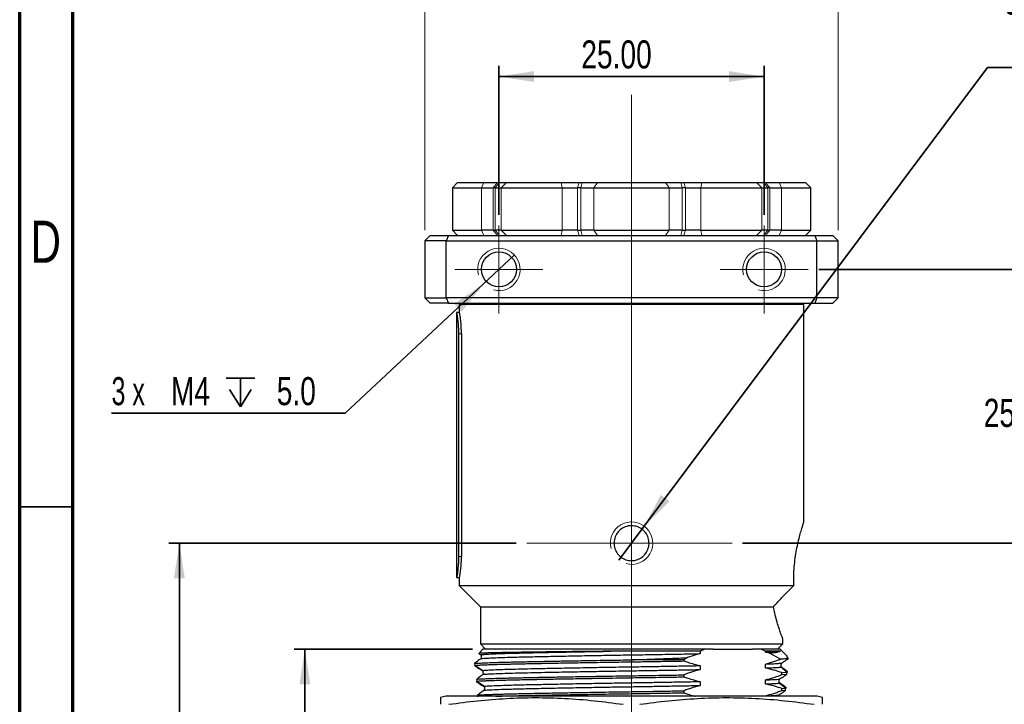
# Model space of a CAD drawing. Header units: millimetres. Extents: x 15 to 415, y 5 to 292.
# Tile 13 of 34: x 15 to 108, y 130 to 194. Entities that reach past the tile are written whole.
import ezdxf

# ---------------------------------------------------------------- set-up
doc = ezdxf.new("R2010")
doc.units = ezdxf.units.MM
doc.linetypes.add('PHANTOM', pattern=[12.7, 6.35, -1.27, 1.27, -1.27, 1.27, -1.27])
doc.layers.add('THICCC', color=7, linetype='Continuous', lineweight=35)
doc.styles.add('SLDTEXTSTYLE0', font='TXT', dxfattribs={"width": 0.75})
doc.styles.add('SLDTEXTSTYLE3', font='TXT', dxfattribs={"width": 0.666667})
doc.dimstyles.new('SLDDIMSTYLE0', dxfattribs={"dimtxt": 2.645833, "dimasz": 3.302, "dimexe": 0, "dimexo": 0.0625, "dimgap": 0.661458, "dimtad": 1, "dimrnd": 1e-09, "dimzin": 12, "dimdsep": 46, "dimtxsty": 'SLDTEXTSTYLE0', "dimsah": 1, "dimcen": 0.09, "dimadec": 0, "dimazin": 3, "dimtfac": 1, "dimtofl": 0, "dimtmove": 0, "dimatfit": 3, "dimfxl": 1, "dimfrac": 2, "dimtolj": 1, "dimtzin": 12, "dimarcsym": 0})
doc.dimstyles.new('SLDDIMSTYLE1', dxfattribs={"dimtxt": 2.645833, "dimasz": 3.302, "dimexe": 0, "dimexo": 0.0625, "dimgap": 0.661458, "dimtad": 0, "dimtih": 1, "dimtoh": 1, "dimrnd": 1e-09, "dimzin": 4, "dimdsep": 46, "dimtxsty": 'SLDTEXTSTYLE0', "dimsah": 1, "dimcen": 0.09, "dimadec": 0, "dimazin": 1, "dimtfac": 1, "dimtofl": 0, "dimtmove": 0, "dimatfit": 3, "dimfxl": 1, "dimfrac": 2, "dimtolj": 1, "dimtzin": 12, "dimarcsym": 0})
doc.dimstyles.new('SLDDIMSTYLE2', dxfattribs={"dimtxt": 2.645833, "dimasz": 3.302, "dimexe": 0, "dimexo": 0.0625, "dimgap": 0.661458, "dimtad": 0, "dimtih": 1, "dimtoh": 1, "dimrnd": 1e-09, "dimzin": 12, "dimdsep": 46, "dimtxsty": 'SLDTEXTSTYLE0', "dimblk1": 'NONE', "dimsah": 1, "dimcen": 0, "dimadec": 0, "dimazin": 3, "dimtfac": 1, "dimtmove": 0, "dimatfit": 3, "dimldrblk": 'NONE', "dimfxl": 1, "dimfrac": 2, "dimtolj": 1, "dimtzin": 12, "dimarcsym": 0})
doc.dimstyles.new('SLDDIMSTYLE4', dxfattribs={"dimtxt": 2.645833, "dimasz": 3.302, "dimexe": 0, "dimexo": 0.0625, "dimgap": 0.661458, "dimtad": 1, "dimrnd": 1e-09, "dimzin": 4, "dimdsep": 46, "dimtxsty": 'SLDTEXTSTYLE0', "dimsah": 1, "dimcen": 0.09, "dimadec": 0, "dimazin": 1, "dimtfac": 1, "dimtofl": 0, "dimtmove": 0, "dimatfit": 3, "dimfxl": 1, "dimfrac": 2, "dimtolj": 1, "dimtzin": 12, "dimarcsym": 0})
doc.dimstyles.new('SLDDIMSTYLE5', dxfattribs={"dimtxt": 2.645833, "dimasz": 3.302, "dimexe": 0, "dimexo": 0.0625, "dimgap": 0.661458, "dimtad": 0, "dimtih": 1, "dimtoh": 1, "dimdec": 1, "dimrnd": 1e-09, "dimzin": 12, "dimdsep": 46, "dimtxsty": 'SLDTEXTSTYLE0', "dimsah": 1, "dimcen": 0.09, "dimadec": 0, "dimazin": 3, "dimtfac": 1, "dimtdec": 1, "dimtofl": 0, "dimtmove": 0, "dimatfit": 3, "dimfxl": 1, "dimfrac": 2, "dimtolj": 1, "dimtzin": 12, "dimarcsym": 0})

# ---------------------------------------------------------------- blocks, each defined once
blk = doc.blocks.new('_D')
at = {"color": 7, "linetype": 'Continuous', "lineweight": 0}
for p, q in [((53.199, 174.567), (53.199, 198.93)), ((92.148, 174.567), (92.148, 198.93)), ((53.199, 197.93), (92.148, 197.93))]:
    blk.add_line(p, q, dxfattribs=at)
at = {"color": 7, "linetype": 'Continuous', "lineweight": 18}
for points in [[(53.199, 197.93), (56.501, 197.422), (56.501, 198.438)], [(92.148, 197.93), (88.846, 198.438), (88.846, 197.422)]]:
    blk.add_solid(points, dxfattribs=at)
at = {"color": 7, "linetype": 'Continuous', "lineweight": 18, "insert": (67.938, 201.341), "char_height": 2.6458, "attachment_point": 1, "style": 'SLDTEXTSTYLE0'}
blk.add_mtext('38.95', dxfattribs=at)
blk = doc.blocks.new('_D_1')
at = {"layer": 'THICCC'}
for p, q in [((57.674, 135.067), (40.883, 135.067)), ((41.883, 135.067), (41.883, 115.191)), ((41.883, 92.067), (41.883, 110.987)), ((57.674, 92.067), (40.883, 92.067))]:
    blk.add_line(p, q, dxfattribs=at)
for points in [[(41.883, 135.067), (41.375, 131.765), (42.391, 131.765)], [(41.883, 92.067), (42.391, 95.369), (41.375, 95.369)]]:
    blk.add_solid(points, dxfattribs=at)
at = {"layer": 'THICCC', "insert": (37.486, 114.397), "char_height": 2.6458, "attachment_point": 1, "style": 'SLDTEXTSTYLE0'}
blk.add_mtext('43.00', dxfattribs=at)
blk = doc.blocks.new('SW_SYMBOL_HOLE_DEPTH')
at = {"layer": 'THICCC', "color": 0}
for p, q in [((0, 875), (800, 875)), ((400, 875), (400, 75)), ((100, 555), (400, 75)), ((700, 555), (400, 75))]:
    blk.add_line(p, q, dxfattribs=at)
blk = doc.blocks.new('_D_2')
at = {"layer": 'THICCC'}
for p, q in [((61.634, 172.247), (58.714, 169.513)), ((58.714, 169.513), (45.686, 157.316)), ((45.686, 157.316), (23.656, 157.316))]:
    blk.add_line(p, q, dxfattribs=at)
blk.add_solid([(58.714, 169.513), (55.956, 167.627), (56.65, 166.885)], dxfattribs=at)
at = {"layer": 'THICCC', "xscale": 0.0033796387, "yscale": 0.0033796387, "zscale": 0.0033796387}
blk.add_blockref('SW_SYMBOL_HOLE_DEPTH', (34.455, 157.683), dxfattribs=at)
at = {"layer": 'THICCC', "char_height": 2.6458, "attachment_point": 1}
for s, insert, style in [('3 x', (23.656, 160.726), 'SLDTEXTSTYLE3'), ('M4', (29.256, 160.726), 'SLDTEXTSTYLE0'), ('5.0', (39.231, 160.726), 'SLDTEXTSTYLE0')]:
    blk.add_mtext(s, dxfattribs=dict(at, insert=insert, style=style))
blk = doc.blocks.new('_None')
blk = doc.blocks.new('_D_3')
at = {"layer": 'THICCC'}
for p, q in [((73.871, 146.669), (106.223, 189.931)), ((106.223, 189.931), (157.963, 189.931)), ((71.476, 143.466), (73.871, 146.669))]:
    blk.add_line(p, q, dxfattribs=at)
blk.add_solid([(73.871, 146.669), (76.256, 149.009), (75.442, 149.618)], dxfattribs=at)
at = {"layer": 'THICCC', "char_height": 2.64583, "attachment_point": 1, "style": 'SLDTEXTSTYLE0'}
for s, insert in [('3rd M4 mounting point needs', (107.81, 197.546)), ('a 1.8mm thick M4 washer', (111.727, 193.342))]:
    blk.add_mtext(s, dxfattribs=dict(at, insert=insert))
blk = doc.blocks.new('_D_5')
at = {"layer": 'THICCC'}
for p, q in [((60.174, 176.03), (60.174, 190.067)), ((85.174, 176.03), (85.174, 190.067)), ((60.174, 189.067), (85.174, 189.067))]:
    blk.add_line(p, q, dxfattribs=at)
for points in [[(60.174, 189.067), (63.476, 188.559), (63.476, 189.575)], [(85.174, 189.067), (81.872, 189.575), (81.872, 188.559)]]:
    blk.add_solid(points, dxfattribs=at)
at = {"layer": 'THICCC', "insert": (67.938, 192.478), "char_height": 2.6458, "attachment_point": 1, "style": 'SLDTEXTSTYLE0'}
blk.add_mtext('25.00', dxfattribs=at)
blk = doc.blocks.new('_D_6')
at = {"layer": 'THICCC'}
for p, q in [((90.324, 170.88), (110.297, 170.88)), ((109.297, 170.88), (109.297, 159.469)), ((109.297, 145.067), (109.297, 155.265)), ((83.145, 145.067), (110.297, 145.067))]:
    blk.add_line(p, q, dxfattribs=at)
for points in [[(109.297, 170.88), (108.789, 167.578), (109.805, 167.578)], [(109.297, 145.067), (109.805, 148.369), (108.789, 148.369)]]:
    blk.add_solid(points, dxfattribs=at)
at = {"layer": 'THICCC', "insert": (105.877, 158.676), "char_height": 2.6458, "attachment_point": 1, "style": 'SLDTEXTSTYLE0'}
blk.add_mtext('25.8', dxfattribs=at)
blk = doc.blocks.new('_D_7')
at = {"layer": 'THICCC'}
for p, q in [((61.798, 145.067), (29.05, 145.067)), ((30.05, 145.067), (30.05, 119.505)), ((30.05, 92.067), (30.05, 115.301)), ((57.674, 92.067), (29.05, 92.067))]:
    blk.add_line(p, q, dxfattribs=at)
for points in [[(30.05, 145.067), (29.542, 141.765), (30.558, 141.765)], [(30.05, 92.067), (30.558, 95.369), (29.542, 95.369)]]:
    blk.add_solid(points, dxfattribs=at)
at = {"layer": 'THICCC', "insert": (25.652, 118.712), "char_height": 2.6458, "attachment_point": 1, "style": 'SLDTEXTSTYLE0'}
blk.add_mtext('53.00', dxfattribs=at)
blk = doc.blocks.new('SW_CENTERMARKSYMBOL_0')
at = {"color": 0, "linetype": 'Continuous', "lineweight": 18}
for p, q in [((0, 2.5), (0, 4.15)), ((0, 0), (0, 2.5)), ((-2.5, 0), (-4.15, 0)), ((0, 0), (-2.5, 0)), ((0, 0), (0, -2.5)), ((0, 0), (2.5, 0)), ((2.5, 0), (4.15, 0)), ((0, -2.5), (0, -4.15))]:
    blk.add_line(p, q, dxfattribs=at)
blk = doc.blocks.new('SW_CENTERMARKSYMBOL_1')
at = {"color": 0, "linetype": 'Continuous', "lineweight": 18}
for p, q in [((0, 2.5), (0, 4.15)), ((0, 0), (0, 2.5)), ((-2.5, 0), (-4.15, 0)), ((0, 0), (-2.5, 0)), ((0, 0), (0, -2.5)), ((0, 0), (2.5, 0)), ((2.5, 0), (4.15, 0)), ((0, -2.5), (0, -4.15))]:
    blk.add_line(p, q, dxfattribs=at)
blk = doc.blocks.new('SW_CENTERMARKSYMBOL_2')
at = {"color": 0, "linetype": 'Continuous', "lineweight": 18}
for p, q in [((0, 2.5), (0, 42.262)), ((0, 0), (0, 2.5)), ((-2.5, 0), (-9.876, 0)), ((0, 0), (-2.5, 0)), ((0, 0), (0, -2.5)), ((0, 0), (2.5, 0)), ((2.5, 0), (9.472, 0)), ((0, -2.5), (0, -69.738))]:
    blk.add_line(p, q, dxfattribs=at)

msp = doc.modelspace()

# ---------------------------------------------------------------- linework, layer by layer
at = {"color": 7, "linetype": 'Continuous', "lineweight": 70}
for p, q in [((15, 5), (15, 292)), ((20, 10), (20, 287))]:
    msp.add_line(p, q, dxfattribs=at)
at = {"color": 7, "linetype": 'Continuous', "lineweight": 25}
for p, q in [((56.28537, 179.06734), (55.78537, 178.56734)), ((55.78537, 178.56734), (55.78537, 174.56734)), ((55.78537, 178.56734), (58.53654, 178.56734)), ((56.28537, 179.06734), (58.76143, 179.06734)), ((58.53654, 178.56734), (59.63246, 178.56734)), ((58.76143, 179.06734), (60.03999, 179.06734)), ((59.82755, 178.56734), (59.63246, 178.56734)), ((59.82755, 178.56734), (60.38417, 178.56734)), ((60.03999, 179.06734), (60.22899, 179.06734)), ((60.22899, 179.06734), (60.87838, 179.06734)), ((60.38417, 178.56734), (66.13182, 178.56734)), ((60.87838, 179.06734), (66.05126, 179.06734)), ((66.05126, 179.06734), (67.73117, 179.06734)), ((66.13182, 178.56734), (67.57174, 178.56734)), ((67.8874, 178.56734), (67.57174, 178.56734)), ((67.73117, 179.06734), (68.03697, 179.06734)), ((67.8874, 178.56734), (69.12134, 178.56734)), ((68.03697, 179.06734), (69.47656, 179.06734)), ((69.12134, 178.56734), (76.22582, 178.56734)), ((69.47656, 179.06734), (75.87059, 179.06734)), ((75.87059, 179.06734), (77.31019, 179.06734)), ((76.22582, 178.56734), (77.45975, 178.56734)), ((77.31019, 179.06734), (77.61598, 179.06734)), ((77.77542, 178.56734), (77.45975, 178.56734)), ((77.61598, 179.06734), (79.2959, 179.06734)), ((77.77542, 178.56734), (79.21534, 178.56734)), ((79.21534, 178.56734), (84.96299, 178.56734)), ((79.2959, 179.06734), (84.46878, 179.06734)), ((84.46878, 179.06734), (85.11817, 179.06734)), ((84.96299, 178.56734), (85.51961, 178.56734)), ((85.11817, 179.06734), (85.30717, 179.06734)), ((85.30717, 179.06734), (86.58573, 179.06734)), ((85.7147, 178.56734), (85.51961, 178.56734)), ((85.7147, 178.56734), (86.81061, 178.56734)), ((86.58573, 179.06734), (89.06179, 179.06734)), ((86.81061, 178.56734), (89.56179, 178.56734)), ((89.56179, 178.56734), (89.06179, 179.06734)), ((89.56179, 174.56734), (89.56179, 178.56734)), ((55.78537, 174.56734), (56.28537, 174.06734)), ((55.78537, 174.56734), (58.53654, 174.56734)), ((59.63246, 174.56734), (58.53654, 174.56734)), ((59.63246, 174.56734), (59.82755, 174.56734)), ((60.38417, 174.56734), (59.82755, 174.56734)), ((60.38417, 174.56734), (66.13182, 174.56734)), ((67.57174, 174.56734), (66.13182, 174.56734)), ((67.57174, 174.56734), (67.8874, 174.56734)), ((69.12134, 174.56734), (67.8874, 174.56734)), ((69.12134, 174.56734), (76.22582, 174.56734)), ((77.45975, 174.56734), (76.22582, 174.56734)), ((77.45975, 174.56734), (77.77542, 174.56734)), ((79.21534, 174.56734), (77.77542, 174.56734)), ((79.21534, 174.56734), (84.96299, 174.56734)), ((85.51961, 174.56734), (84.96299, 174.56734)), ((85.51961, 174.56734), (85.7147, 174.56734)), ((86.81061, 174.56734), (85.7147, 174.56734)), ((86.81061, 174.56734), (89.56179, 174.56734)), ((89.06179, 174.06734), (89.56179, 174.56734)), ((53.19924, 173.56734), (53.69924, 174.06734)), ((53.19924, 173.56734), (53.19924, 168.19234)), ((55.19924, 173.56734), (53.19924, 173.56734)), ((53.69924, 174.06734), (55.40634, 174.06734)), ((55.40634, 174.06734), (55.19924, 173.56734)), ((55.19924, 168.19234), (55.19924, 173.56734)), ((55.19924, 173.56734), (90.14792, 173.56734)), ((55.40634, 174.06734), (89.94081, 174.06734)), ((89.94081, 174.06734), (90.14792, 173.56734)), ((89.94081, 174.06734), (91.64792, 174.06734)), ((90.14792, 168.19234), (90.14792, 173.56734)), ((90.14792, 173.56734), (92.14792, 173.56734)), ((91.64792, 174.06734), (92.14792, 173.56734)), ((92.14792, 168.19234), (92.14792, 173.56734)), ((53.19924, 168.19234), (55.19924, 168.19234)), ((53.69924, 167.69234), (53.19924, 168.19234)), ((90.14792, 168.19234), (55.19924, 168.19234)), ((55.19924, 168.19234), (55.40634, 167.69234)), ((90.14792, 168.19234), (89.94081, 167.69234)), ((92.14792, 168.19234), (90.14792, 168.19234)), ((92.14792, 168.19234), (91.64792, 167.69234)), ((55.40634, 167.69234), (53.69924, 167.69234)), ((55.40634, 167.69234), (89.94081, 167.69234)), ((56.42358, 167.56734), (56.42358, 166.81734)), ((88.92358, 167.56734), (56.42358, 167.56734)), ((57.92358, 167.69234), (57.92358, 167.56734)), ((87.42358, 167.56734), (87.42358, 167.69234)), ((88.92358, 147.06734), (88.92358, 167.56734)), ((89.94081, 167.69234), (91.64792, 167.69234)), ((56.17358, 166.81734), (56.17358, 141.81734)), ((56.18856, 166.81734), (56.17358, 166.81734)), ((56.43706, 166.81734), (56.18856, 166.81734)), ((56.39533, 143.81734), (56.39533, 164.81734)), ((56.64197, 164.81734), (56.64197, 143.81734)), ((56.17358, 141.81734), (56.18856, 141.81734)), ((56.18856, 141.81734), (56.43706, 141.81734)), ((56.42358, 141.81734), (56.42358, 141.06734)), ((56.42358, 141.06734), (58.42358, 139.06734)), ((56.42358, 141.06734), (87.97268, 141.06734)), ((58.42358, 139.06734), (58.42358, 135.56734)), ((58.42358, 139.06734), (86.055, 139.06734)), ((58.42358, 135.56734), (58.92358, 135.06734)), ((58.42358, 135.56734), (86.92358, 135.56734)), ((86.42358, 135.06734), (86.92358, 135.56734)), ((86.92358, 135.56734), (86.92358, 136.06734)), ((58.67358, 135.06734), (58.26811, 134.66187)), ((79.5975, 135.06734), (58.67358, 135.06734)), ((79.13308, 134.64941), (77.93943, 134.27246)), ((79.13308, 134.87924), (79.13308, 134.64941)), ((80.37392, 135.06734), (79.5975, 135.06734)), ((80.37392, 135.06734), (84.06512, 135.06734)), ((84.84154, 135.06734), (84.06512, 135.06734)), ((85.30596, 134.87924), (84.84154, 135.06734)), ((86.67358, 135.06734), (84.84154, 135.06734)), ((85.30596, 134.79777), (85.30596, 134.87924)), ((85.68172, 134.70685), (85.30596, 134.79777)), ((86.73302, 134.13438), (85.68172, 134.70685)), ((87.30974, 134.43118), (86.67358, 135.06734)), ((57.885, 133.73153), (57.91519, 133.54681)), ((58.4857, 134.16235), (58.36899, 134.09493)), ((58.48825, 134.53159), (58.48825, 134.15659)), ((77.59621, 134.06734), (72.67358, 134.06734)), ((77.93944, 134.27247), (77.59621, 134.06734)), ((77.59621, 134.06734), (77.59621, 133.95933)), ((85.30596, 133.29777), (85.30596, 133.67277)), ((57.92852, 133.46169), (57.91617, 133.53921)), ((58.69395, 132.70103), (58.68838, 132.7461)), ((79.13308, 133.52441), (79.13308, 133.14941)), ((86.84283, 132.86263), (87.33906, 132.89272)), ((86.84283, 132.67513), (86.84283, 132.86263)), ((87.31632, 132.7035), (87.33906, 132.89272)), ((87.35161, 132.99099), (87.34004, 132.8987)), ((58.07794, 132.24706), (58.09399, 132.06068)), ((58.10276, 131.9484), (58.09312, 132.07076)), ((77.59621, 132.64681), (77.59621, 132.45931)), ((79.13308, 132.02441), (79.13308, 131.64941)), ((85.30596, 131.79777), (85.30596, 132.17277)), ((86.60229, 132.24144), (86.59617, 132.17888)), ((86.84283, 132.67513), (87.31632, 132.7035)), ((58.81515, 131.21176), (58.81012, 131.33222)), ((77.59621, 131.14681), (77.59621, 130.95931)), ((86.84283, 131.36266), (87.2106, 131.38365)), ((86.84283, 131.17516), (86.84283, 131.36266)), ((86.84283, 131.17516), (87.20318, 131.19566)), ((87.20318, 131.19566), (87.2106, 131.38365)), ((87.21618, 131.50066), (87.21106, 131.3889)), ((55.17358, 130.63657), (54.67358, 130.50259)), ((90.17358, 130.63657), (55.17358, 130.63657)), ((86.52014, 130.63657), (86.52056, 130.7345)), ((86.52082, 130.73468), (86.52038, 130.6926)), ((90.67358, 130.50259), (90.17358, 130.63657))]:
    msp.add_line(p, q, dxfattribs=at)
at = {"color": 7, "linetype": 'PHANTOM', "lineweight": 18}
for p, q in [((58.53654, 178.56734), (58.76143, 179.06734)), ((58.53654, 174.56734), (58.53654, 178.56734)), ((60.03999, 179.06734), (59.63246, 178.56734)), ((59.63246, 178.56734), (59.63246, 174.56734)), ((59.82755, 178.56734), (60.22899, 179.06734)), ((59.82755, 174.56734), (59.82755, 178.56734)), ((60.87838, 179.06734), (60.38417, 178.56734)), ((60.38417, 178.56734), (60.38417, 174.56734)), ((66.13182, 178.56734), (66.05126, 179.06734)), ((66.13182, 174.56734), (66.13182, 178.56734)), ((67.73117, 179.06734), (67.57174, 178.56734)), ((67.57174, 178.56734), (67.57174, 174.56734)), ((67.8874, 178.56734), (68.03697, 179.06734)), ((67.8874, 174.56734), (67.8874, 178.56734)), ((69.47656, 179.06734), (69.12134, 178.56734)), ((69.12134, 178.56734), (69.12134, 174.56734)), ((76.22582, 178.56734), (75.87059, 179.06734)), ((76.22582, 174.56734), (76.22582, 178.56734)), ((77.31019, 179.06734), (77.45975, 178.56734)), ((77.45975, 178.56734), (77.45975, 174.56734)), ((77.77542, 178.56734), (77.61598, 179.06734)), ((77.77542, 174.56734), (77.77542, 178.56734)), ((79.2959, 179.06734), (79.21534, 178.56734)), ((79.21534, 178.56734), (79.21534, 174.56734)), ((84.96299, 178.56734), (84.46878, 179.06734)), ((84.96299, 174.56734), (84.96299, 178.56734)), ((85.11817, 179.06734), (85.51961, 178.56734)), ((85.7147, 178.56734), (85.30717, 179.06734)), ((85.51961, 178.56734), (85.51961, 174.56734)), ((85.7147, 174.56734), (85.7147, 178.56734)), ((86.58573, 179.06734), (86.81061, 178.56734)), ((86.81061, 178.56734), (86.81061, 174.56734)), ((58.76143, 174.06734), (58.53654, 174.56734)), ((59.63246, 174.56734), (60.03999, 174.06734)), ((60.22899, 174.06734), (59.82755, 174.56734)), ((60.38417, 174.56734), (60.87838, 174.06734)), ((66.05126, 174.06734), (66.13182, 174.56734)), ((67.57174, 174.56734), (67.73117, 174.06734)), ((68.03697, 174.06734), (67.8874, 174.56734)), ((69.12134, 174.56734), (69.47656, 174.06734)), ((75.87059, 174.06734), (76.22582, 174.56734)), ((77.45975, 174.56734), (77.31019, 174.06734)), ((77.61598, 174.06734), (77.77542, 174.56734)), ((79.21534, 174.56734), (79.2959, 174.06734)), ((84.46878, 174.06734), (84.96299, 174.56734)), ((85.51961, 174.56734), (85.11817, 174.06734)), ((85.30717, 174.06734), (85.7147, 174.56734)), ((86.81061, 174.56734), (86.58573, 174.06734)), ((56.39533, 164.81734), (56.64197, 164.81734)), ((56.64197, 143.81734), (56.39533, 143.81734))]:
    msp.add_line(p, q, dxfattribs=at)
at = {"color": 7, "linetype": 'Continuous', "lineweight": 35}
for p, q in [((15, 148.5), (20, 148.5)), ((20, 148.5), (15, 148.5))]:
    msp.add_line(p, q, dxfattribs=at)
at = {"color": 7, "linetype": 'Continuous', "lineweight": 25}
for centre in [(60.17358, 170.87984), (85.17358, 170.87984)]:
    msp.add_circle(centre, 1.65, dxfattribs=at)
at = {"color": 7, "linetype": 'Continuous', "lineweight": 0}
for centre in [(60.17358, 170.87984), (85.17358, 170.87984), (72.67358, 145.06734)]:
    msp.add_arc(centre, 2, 255, 195, dxfattribs=at)
at = {"color": 7, "linetype": 'Continuous', "lineweight": 25}
for points, knots in [([(56.39533, 164.81734), (56.39165, 165.04216), (56.38429, 165.4918), (56.3313, 166.09096), (56.26753, 166.54262), (56.21512, 166.78288), (56.19617, 166.80746), (56.18856, 166.81734)], [0, 0, 0, 0, 0.214349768, 0.428702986, 0.642915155, 0.856580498, 1, 1, 1, 1]), ([(56.64197, 164.81734), (56.63829, 165.04216), (56.63092, 165.49179), (56.57799, 166.09095), (56.51452, 166.54259), (56.46271, 166.78287), (56.44442, 166.80746), (56.43706, 166.81734)], [0, 0, 0, 0, 0.21433905, 0.42868165, 0.64287884, 0.85651237, 1, 1, 1, 1]), ([(72.67358, 146.71734), (72.85859, 146.69919), (73.22858, 146.6629), (73.72137, 146.3801), (74.09726, 145.96289), (74.31326, 145.44047), (74.34423, 144.87747), (74.18793, 144.33688), (73.86217, 143.87808), (73.40257, 143.55174), (72.97971, 143.43085), (72.55028, 143.40714), (72.11828, 143.48014), (71.62587, 143.75233), (71.24987, 144.17239), (71.0339, 144.69404), (71.00293, 145.25727), (71.15923, 145.79771), (71.48498, 146.25691), (71.94463, 146.58178), (72.36734, 146.70693), (72.61295, 146.71528), (72.67358, 146.71734)], [0, 0, 0, 0, 0.05349792, 0.10698924, 0.16065228, 0.21443112, 0.26802209, 0.32141452, 0.37490748, 0.4286427, 0.48238507, 0.5, 0.55349792, 0.60698924, 0.66065228, 0.71443112, 0.76802209, 0.82141452, 0.87490748, 0.9286427, 0.98238507, 1, 1, 1, 1]), ([(87.97268, 141.06734), (87.96797, 141.35904), (87.95841, 141.95116), (88.00888, 142.8279), (88.10179, 143.6746), (88.23049, 144.46376), (88.3828, 145.18871), (88.5431, 145.82595), (88.69605, 146.36041), (88.82036, 146.75751), (88.90667, 147.01774), (88.91788, 147.05062), (88.92358, 147.06734)], [0, 0, 0, 0, 0.095062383, 0.192963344, 0.288007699, 0.385660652, 0.483646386, 0.584243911, 0.686265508, 0.791352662, 0.893942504, 1, 1, 1, 1]), ([(56.18856, 141.81734), (56.20088, 141.8391), (56.22553, 141.88264), (56.28939, 142.22472), (56.35079, 142.72943), (56.38955, 143.2923), (56.39367, 143.66662), (56.39533, 143.81734)], [0, 0, 0, 0, 0.21424996, 0.42854505, 0.64202299, 0.85585886, 1, 1, 1, 1]), ([(56.43706, 141.81734), (56.44901, 141.83909), (56.47289, 141.88261), (56.53622, 142.22461), (56.59742, 142.72923), (56.63618, 143.29211), (56.64031, 143.66651), (56.64197, 143.81734)], [0, 0, 0, 0, 0.21423617, 0.42851887, 0.64195926, 0.85576835, 1, 1, 1, 1]), ([(86.055, 139.06734), (86.35322, 139.39788), (86.95748, 140.06762), (87.63137, 140.73124), (87.97268, 141.06734)], [0, 0, 0, 0, 0.493533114, 1, 1, 1, 1]), ([(86.92358, 136.06734), (86.91832, 136.0809), (86.90763, 136.10844), (86.82381, 136.32903), (86.69848, 136.67534), (86.539, 137.14837), (86.35894, 137.74727), (86.18968, 138.3948), (86.09542, 138.86553), (86.055, 139.06734)], [0, 0, 0, 0, 0.143546, 0.29143406, 0.43493408, 0.58229875, 0.73162702, 0.88494761, 1, 1, 1, 1]), ([(70.73201, 134.87923), (70.07461, 134.87211), (68.75982, 134.85785), (66.85872, 134.83581), (65.30949, 134.81687), (64.09121, 134.80123), (63.15839, 134.78878), (62.28393, 134.77659), (61.48217, 134.76427), (60.76536, 134.75161), (60.12925, 134.73878), (59.57571, 134.72571), (59.11395, 134.71259), (58.75207, 134.69964), (58.48242, 134.68684), (58.32396, 134.67412), (58.25543, 134.66589), (58.2682, 134.66172), (58.26829, 134.66169)], [0, 0, 0, 0, 0.09746583, 0.19493171, 0.29438674, 0.35210257, 0.40981841, 0.46920519, 0.52859275, 0.58646181, 0.64433086, 0.70386117, 0.76339149, 0.82159061, 0.87978972, 0.93967972, 0.9995697, 1, 1, 1, 1]), ([(58.27761, 134.65299), (58.3016, 134.63913), (58.37182, 134.59857), (58.44203, 134.55802), (58.48825, 134.53133)], [0, 0, 0, 0, 0.34175042, 1, 1, 1, 1]), ([(58.51189, 134.53159), (58.50751, 134.53961), (58.49814, 134.55673), (58.7565, 134.5843), (59.20362, 134.61374), (59.85832, 134.64358), (60.6974, 134.67306), (61.78347, 134.7041), (63.15256, 134.73544), (64.83638, 134.7709), (66.71656, 134.80777), (68.69801, 134.84436), (70.06936, 134.86787), (70.73201, 134.87923)], [0, 0, 0, 0, 0.07260216, 0.1551511, 0.23863753, 0.32245759, 0.40599285, 0.48863732, 0.59016953, 0.69305755, 0.7974339, 0.90211903, 1, 1, 1, 1]), ([(58.51806, 134.16241), (58.51606, 134.1685), (58.51108, 134.18372), (58.75837, 134.20931), (59.20311, 134.23874), (59.85845, 134.26858), (60.69736, 134.29806), (61.78349, 134.3291), (63.15253, 134.36044), (64.83651, 134.39589), (66.71605, 134.4328), (68.73808, 134.46997), (70.83267, 134.50641), (72.95318, 134.54042), (75.06723, 134.57523), (77.16233, 134.61204), (78.47364, 134.63691), (79.13308, 134.64941)], [0, 0, 0, 0, 0.03933887, 0.09821073, 0.15775117, 0.21752956, 0.27710482, 0.33604481, 0.40845506, 0.48183224, 0.55627086, 0.63092969, 0.70495258, 0.77756239, 0.85059191, 0.92486383, 1, 1, 1, 1]), ([(79.13308, 134.87924), (78.79955, 134.87923), (78.1325, 134.87923), (77.0791, 134.87924), (75.99152, 134.87924), (74.57433, 134.87923), (72.80874, 134.87924), (71.4292, 134.87924), (70.73201, 134.87923)], [0, 0, 0, 0, 0.12840622, 0.25681245, 0.38850864, 0.52020483, 0.75752344, 1, 1, 1, 1]), ([(79.5975, 135.06734), (79.50983, 135.03372), (79.35439, 134.97412), (79.20027, 134.90805), (79.13308, 134.87924)], [0, 0, 0, 0, 0.56401933, 1, 1, 1, 1]), ([(86.72821, 134.87923), (86.69005, 134.87924), (86.57551, 134.87924), (86.26563, 134.87924), (85.81448, 134.87924), (85.44954, 134.87924), (85.30596, 134.87924)], [0, 0, 0, 0, 0.157715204, 0.47347806, 0.792851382, 1, 1, 1, 1]), ([(85.30596, 134.79777), (85.53163, 134.80692), (85.98258, 134.82522), (86.45973, 134.8526), (86.63896, 134.87038), (86.72821, 134.87923)], [0, 0, 0, 0, 0.33462876, 0.66865378, 1, 1, 1, 1]), ([(85.68172, 134.70685), (85.8413, 134.7247), (86.16186, 134.76055), (86.52817, 134.81842), (86.65737, 134.8577), (86.72821, 134.87923)], [0, 0, 0, 0, 0.3093172, 0.62132122, 1, 1, 1, 1]), ([(58.37068, 134.092), (58.37017, 134.09437), (58.36872, 134.10118), (58.25636, 134.01854), (58.08903, 133.89075), (57.95323, 133.78477), (57.885, 133.73153)], [0, 0, 0, 0, 0.17847991, 0.51290146, 0.75529572, 1, 1, 1, 1]), ([(57.885, 133.73153), (57.9309, 133.73555), (58.02268, 133.74361), (58.20785, 133.75578), (58.42722, 133.76801), (58.68367, 133.78031), (58.97562, 133.79267), (59.30257, 133.80509), (59.63742, 133.81673), (59.99044, 133.82793), (60.37912, 133.83917), (60.84312, 133.85148), (61.26026, 133.8617), (61.58732, 133.86931), (61.80839, 133.87432), (62.03454, 133.8793), (62.26566, 133.88427), (62.50165, 133.88921), (62.74239, 133.89415), (63.00752, 133.89941), (63.3475, 133.90623), (63.81841, 133.91568), (64.34938, 133.92606), (64.90697, 133.93671), (65.45382, 133.94694), (66.07527, 133.95832), (66.77444, 133.97084), (67.7593, 133.98812), (68.97442, 134.00875), (70.34602, 134.03111), (71.5642, 134.05042), (72.32299, 134.06199), (72.67358, 134.06734)], [0, 0, 0, 0, 0.03601665, 0.07203335, 0.1080501, 0.14406691, 0.18008376, 0.21610067, 0.25211763, 0.28028985, 0.313751, 0.35250062, 0.39173129, 0.40714678, 0.42256225, 0.43797771, 0.45339315, 0.46880858, 0.48422399, 0.49963939, 0.51877552, 0.54700039, 0.58431283, 0.61106449, 0.64108789, 0.67438289, 0.7109493, 0.75078694, 0.82540573, 0.89181559, 0.95001432, 1, 1, 1, 1]), ([(57.91519, 133.54681), (57.9508, 133.54982), (58.04169, 133.55752), (58.19589, 133.56766), (58.36698, 133.57739), (58.52048, 133.5853), (58.70683, 133.59403), (58.93091, 133.60357), (59.28787, 133.61744), (59.79067, 133.6345), (60.29738, 133.64926), (60.62528, 133.6581), (60.76906, 133.66188), (60.9113, 133.66553), (61.05172, 133.66905), (61.19001, 133.67243), (61.32592, 133.67569), (61.63981, 133.68305), (62.12222, 133.69384), (62.76733, 133.70745), (63.3751, 133.7197), (63.91187, 133.73016), (64.45709, 133.74055), (65.05503, 133.75195), (65.77765, 133.76528), (66.57408, 133.77964), (67.3917, 133.79406), (68.59766, 133.81505), (70.20941, 133.84185), (71.7938, 133.86658), (72.9008, 133.88324), (73.567, 133.8935), (74.25637, 133.90431), (75.01621, 133.91642), (75.83424, 133.92971), (76.70622, 133.94414), (77.2921, 133.95414), (77.59621, 133.95933)], [0, 0, 0, 0, 0.02176249, 0.05553684, 0.07241219, 0.09120977, 0.11192952, 0.1345714, 0.15913533, 0.21052425, 0.25630569, 0.26581434, 0.27504015, 0.28398313, 0.29264328, 0.30102059, 0.30911507, 0.31692672, 0.35622609, 0.39019179, 0.41882309, 0.44779434, 0.46794628, 0.49545721, 0.52958654, 0.56371593, 0.59784536, 0.63197484, 0.71145315, 0.78921755, 0.81592277, 0.83976552, 0.86648597, 0.89608395, 0.9285593, 0.96291791, 1, 1, 1, 1]), ([(72.67358, 134.06734), (73.33749, 134.0915), (74.56777, 134.13626), (76.33596, 134.20542), (77.40255, 134.25002), (77.93944, 134.27247)], [0, 0, 0, 0, 0.367956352, 0.681847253, 1, 1, 1, 1]), ([(77.59621, 133.95931), (77.72338, 133.91766), (78.04143, 133.8135), (78.55331, 133.66409), (78.93977, 133.57098), (79.13308, 133.52441)], [0, 0, 0, 0, 0.24980533, 0.6247591, 1, 1, 1, 1]), ([(85.30596, 133.67277), (85.56341, 133.74745), (85.94973, 133.85951), (86.42415, 134.02174), (86.64227, 134.10128), (86.73302, 134.13437)], [0, 0, 0, 0, 0.538447, 0.80797295, 1, 1, 1, 1]), ([(85.30596, 133.67277), (85.49622, 133.68041), (85.99186, 133.70033), (86.5552, 133.73251), (86.72997, 133.75609), (86.81682, 133.76781)], [0, 0, 0, 0, 0.238634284, 0.621656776, 1, 1, 1, 1]), ([(87.46053, 134.16818), (87.39544, 134.16336), (87.2455, 134.15224), (86.91822, 134.14083), (86.73302, 134.13437)], [0, 0, 0, 0, 0.43410924, 1, 1, 1, 1]), ([(86.75041, 133.38206), (86.75652, 133.41939), (86.77185, 133.51312), (86.79488, 133.64642), (86.80948, 133.72722), (86.81682, 133.76781)], [0, 0, 0, 0, 0.24776802, 0.62219585, 1, 1, 1, 1]), ([(86.81682, 133.76781), (86.9161, 133.82903), (87.08211, 133.9314), (87.30218, 134.06879), (87.41771, 134.14131), (87.46053, 134.16818)], [0, 0, 0, 0, 0.48360652, 0.80864031, 1, 1, 1, 1]), ([(87.46053, 134.16818), (87.42142, 134.23384), (87.34237, 134.36656), (87.29437, 134.44958), (87.30437, 134.43239), (87.30679, 134.42823)], [0, 0, 0, 0, 0.42615166, 0.86132176, 1, 1, 1, 1]), ([(57.91519, 133.54681), (57.97604, 133.50691), (58.09775, 133.4271), (58.34097, 133.26812), (58.52304, 133.1498), (58.64442, 133.07092)], [0, 0, 0, 0, 0.24999525, 0.49999054, 1, 1, 1, 1]), ([(58.65452, 133.00014), (58.53368, 133.07652), (58.35241, 133.19109), (58.11027, 133.34538), (57.9891, 133.42292), (57.92852, 133.46169)], [0, 0, 0, 0, 0.4999874, 0.74999248, 1, 1, 1, 1]), ([(58.64442, 133.07092), (58.73157, 133.07915), (58.90651, 133.09568), (59.38247, 133.12248), (60.04618, 133.15084), (60.92884, 133.18017), (61.96976, 133.20854), (63.15689, 133.23533), (64.59538, 133.2659), (66.31821, 133.30018), (68.31651, 133.33742), (70.40203, 133.37406), (72.38012, 133.40647), (74.21586, 133.43594), (75.90151, 133.46484), (77.56309, 133.49451), (78.6093, 133.51444), (79.13308, 133.52441)], [0, 0, 0, 0, 0.054452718, 0.109300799, 0.173614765, 0.237594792, 0.300781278, 0.36302685, 0.426087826, 0.506024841, 0.586387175, 0.666251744, 0.744729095, 0.807384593, 0.87110962, 0.935471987, 1, 1, 1, 1]), ([(58.64442, 133.07092), (58.65092, 133.0253), (58.66254, 132.94377), (58.67917, 132.81966), (58.68912, 132.74067), (58.6941, 132.70114)], [0, 0, 0, 0, 0.38824546, 0.69383529, 1, 1, 1, 1]), ([(58.6941, 132.70114), (58.78012, 132.70853), (58.95268, 132.72336), (59.40344, 132.74838), (60.04623, 132.77584), (60.92883, 132.80517), (61.96976, 132.83354), (63.15689, 132.86033), (64.59538, 132.8909), (66.31821, 132.92518), (68.31651, 132.96242), (70.40203, 132.99906), (72.38013, 133.03147), (74.21586, 133.06094), (75.90151, 133.08984), (77.56309, 133.11951), (78.6093, 133.13944), (79.13308, 133.14941)], [0, 0, 0, 0, 0.04930092, 0.09889652, 0.16396174, 0.22868912, 0.2926137, 0.35558636, 0.41938396, 0.50025473, 0.58155578, 0.66235325, 0.7417473, 0.80513467, 0.86960406, 0.93471824, 1, 1, 1, 1]), ([(79.13308, 133.14941), (78.90302, 133.08299), (78.53035, 132.9754), (78.01877, 132.80266), (77.73708, 132.69876), (77.59621, 132.64681)], [0, 0, 0, 0, 0.44645537, 0.72318164, 1, 1, 1, 1]), ([(85.30596, 133.29777), (85.49639, 133.30541), (85.94538, 133.32344), (86.45896, 133.35185), (86.65355, 133.37202), (86.75041, 133.38206)], [0, 0, 0, 0, 0.2700264, 0.63664549, 1, 1, 1, 1]), ([(86.84283, 132.86287), (86.61391, 132.93669), (86.24472, 133.05573), (85.73167, 133.1966), (85.44788, 133.26404), (85.30596, 133.29777)], [0, 0, 0, 0, 0.44930995, 0.72459557, 1, 1, 1, 1]), ([(87.33906, 132.89272), (87.26712, 132.95146), (87.11746, 133.07367), (86.91642, 133.24074), (86.80586, 133.33485), (86.75041, 133.38206)], [0, 0, 0, 0, 0.31568807, 0.65674426, 1, 1, 1, 1]), ([(86.75968, 133.43885), (86.81092, 133.40051), (86.91766, 133.32061), (87.11732, 133.16925), (87.27338, 133.05052), (87.35161, 132.99099)], [0, 0, 0, 0, 0.31521029, 0.65670521, 1, 1, 1, 1]), ([(58.6941, 132.70114), (58.62074, 132.64721), (58.48924, 132.55055), (58.28068, 132.39671), (58.14556, 132.29697), (58.07794, 132.24706)], [0, 0, 0, 0, 0.38672201, 0.69311219, 1, 1, 1, 1]), ([(58.07794, 132.24706), (58.14786, 132.25164), (58.28769, 132.26079), (58.55627, 132.27456), (58.86688, 132.28837), (59.22278, 132.30222), (59.62169, 132.31609), (59.96525, 132.32696), (60.23086, 132.33483), (60.40705, 132.33982), (60.60275, 132.34514), (60.81916, 132.35079), (61.05754, 132.35677), (61.31917, 132.36308), (61.73463, 132.3727), (62.25536, 132.38411), (62.81917, 132.3958), (63.1721, 132.40286), (63.34382, 132.40624), (63.39414, 132.40724), (63.41151, 132.40758), (63.52236, 132.40978), (63.76575, 132.41466), (64.18046, 132.42282), (64.69934, 132.43283), (65.32913, 132.44469), (66.07672, 132.4584), (66.94093, 132.47382), (68.0258, 132.49271), (69.25929, 132.51347), (70.56048, 132.53455), (71.73641, 132.55311), (72.80533, 132.56929), (73.86349, 132.58553), (74.99516, 132.60348), (76.26625, 132.62415), (77.13664, 132.63898), (77.59621, 132.64681)], [0, 0, 0, 0, 0.033911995, 0.067824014, 0.101736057, 0.135648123, 0.169560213, 0.203472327, 0.214909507, 0.227304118, 0.240656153, 0.254965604, 0.270232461, 0.286456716, 0.303638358, 0.34506483, 0.375373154, 0.394560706, 0.399983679, 0.401652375, 0.402226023, 0.402625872, 0.418502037, 0.4388312, 0.463613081, 0.492847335, 0.526533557, 0.564671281, 0.606262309, 0.665025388, 0.717706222, 0.76430345, 0.806219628, 0.84549333, 0.890882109, 0.94238478, 1, 1, 1, 1]), ([(58.09399, 132.06068), (58.16484, 132.06523), (58.30655, 132.07435), (58.57735, 132.08807), (58.88976, 132.10182), (59.247, 132.1156), (59.64679, 132.12941), (59.99079, 132.14023), (60.25667, 132.14806), (60.43306, 132.15303), (60.62878, 132.15833), (60.84499, 132.16395), (61.08293, 132.1699), (61.34386, 132.17616), (61.75008, 132.18554), (62.25724, 132.19663), (62.80895, 132.20807), (63.16407, 132.21519), (63.34496, 132.21877), (63.4075, 132.22), (63.53376, 132.22251), (63.7818, 132.22747), (64.19315, 132.23556), (64.70886, 132.24551), (65.33564, 132.25731), (66.08038, 132.27097), (66.94272, 132.28635), (68.02478, 132.30519), (69.25478, 132.32589), (70.55139, 132.34691), (71.72288, 132.3654), (72.79084, 132.38158), (73.85076, 132.39783), (74.98749, 132.41586), (76.26278, 132.43659), (77.13557, 132.45146), (77.59621, 132.45931)], [0, 0, 0, 0, 0.03385851, 0.06771704, 0.10157559, 0.13543416, 0.16929275, 0.20315137, 0.21459308, 0.22698149, 0.24031657, 0.25459833, 0.26982676, 0.28600185, 0.30312358, 0.34299566, 0.37276177, 0.39241979, 0.39845787, 0.40052908, 0.4019684, 0.41769087, 0.43789418, 0.46257806, 0.49174216, 0.52538608, 0.56350934, 0.60521636, 0.66389503, 0.71654022, 0.7631506, 0.80495396, 0.84456897, 0.89028246, 0.94209325, 1, 1, 1, 1]), ([(58.09399, 132.06068), (58.15277, 132.02082), (58.27033, 131.94111), (58.50497, 131.7823), (58.68012, 131.6641), (58.7969, 131.58531)], [0, 0, 0, 0, 0.24999089, 0.49998186, 1, 1, 1, 1]), ([(58.80253, 131.48641), (58.68629, 131.56285), (58.51193, 131.67751), (58.27834, 131.83196), (58.16129, 131.90959), (58.10276, 131.9484)], [0, 0, 0, 0, 0.49997724, 0.74998642, 1, 1, 1, 1]), ([(58.7969, 131.58531), (58.96076, 131.59661), (59.28897, 131.61927), (60.11435, 131.6536), (61.187, 131.68822), (62.52577, 131.72186), (64.12343, 131.75609), (65.92679, 131.79262), (67.76815, 131.82737), (69.56028, 131.85935), (71.24281, 131.88809), (72.93301, 131.91514), (74.62231, 131.9428), (76.23322, 131.97068), (77.7517, 131.99806), (78.67239, 132.01562), (79.13308, 132.02441)], [0, 0, 0, 0, 0.07622125, 0.1526718, 0.2286062, 0.30962138, 0.39044014, 0.4727949, 0.55578223, 0.6220101, 0.68755143, 0.75198967, 0.81678791, 0.88258989, 0.94125124, 1, 1, 1, 1]), ([(77.59621, 132.45931), (77.72338, 132.41766), (78.04143, 132.3135), (78.55331, 132.16409), (78.93977, 132.07098), (79.13308, 132.02441)], [0, 0, 0, 0, 0.24980533, 0.6247591, 1, 1, 1, 1]), ([(85.30596, 132.17277), (85.56341, 132.24746), (85.94972, 132.35955), (86.46096, 132.53425), (86.71553, 132.62833), (86.84283, 132.67537)], [0, 0, 0, 0, 0.49968582, 0.74980941, 1, 1, 1, 1]), ([(85.30596, 132.17277), (85.58865, 132.18428), (86.15282, 132.20726), (86.45251, 132.22995), (86.60203, 132.24127)], [0, 0, 0, 0, 0.50106648, 1, 1, 1, 1]), ([(85.30596, 131.79777), (85.57752, 131.80879), (86.11965, 131.8308), (86.41951, 131.85257), (86.56917, 131.86343)], [0, 0, 0, 0, 0.50092194, 1, 1, 1, 1]), ([(86.84283, 131.36287), (86.61391, 131.43669), (86.24472, 131.55573), (85.73167, 131.6966), (85.44788, 131.76404), (85.30596, 131.79777)], [0, 0, 0, 0, 0.44930995, 0.72459557, 1, 1, 1, 1]), ([(86.56917, 131.86343), (86.57166, 131.89551), (86.57791, 131.97578), (86.58876, 132.1023), (86.5976, 132.19492), (86.60203, 132.24127)], [0, 0, 0, 0, 0.249496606, 0.624400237, 1, 1, 1, 1]), ([(87.2106, 131.38365), (87.11505, 131.45476), (86.9565, 131.57277), (86.74354, 131.73221), (86.62731, 131.81968), (86.56917, 131.86343)], [0, 0, 0, 0, 0.43116288, 0.71546644, 1, 1, 1, 1]), ([(86.57663, 131.95811), (86.66497, 131.89503), (86.81159, 131.79033), (87.02717, 131.63605), (87.15316, 131.5458), (87.21618, 131.50066)], [0, 0, 0, 0, 0.431095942, 0.715462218, 1, 1, 1, 1]), ([(86.60203, 132.24127), (86.72104, 132.31791), (86.89955, 132.43287), (87.13768, 132.58726), (87.25677, 132.66476), (87.31632, 132.7035)], [0, 0, 0, 0, 0.49999457, 0.74999671, 1, 1, 1, 1]), ([(58.81518, 131.21178), (58.70715, 131.13685), (58.54505, 131.02444), (58.32275, 130.86981), (58.21014, 130.79137), (58.15383, 130.75215)], [0, 0, 0, 0, 0.49974277, 0.74984758, 1, 1, 1, 1]), ([(58.15383, 130.75215), (58.22777, 130.75664), (58.37565, 130.76562), (58.65346, 130.77912), (58.97121, 130.79263), (59.33199, 130.80617), (59.7336, 130.81971), (60.08676, 130.8306), (60.37339, 130.83887), (60.58467, 130.84466), (60.82178, 130.85088), (61.08647, 130.8575), (61.38056, 130.86454), (61.7876, 130.87386), (62.27223, 130.8844), (62.78944, 130.89514), (63.18504, 130.90309), (63.50558, 130.90945), (63.82478, 130.91581), (64.22359, 130.92365), (64.72618, 130.93334), (65.33911, 130.94488), (66.06916, 130.95827), (66.92101, 130.97347), (67.99055, 130.9921), (69.20783, 131.01261), (70.48834, 131.0334), (71.64212, 131.05163), (72.5543, 131.06553), (73.28346, 131.0766), (73.89087, 131.08603), (74.54401, 131.09631), (75.24098, 131.10748), (75.97928, 131.11952), (76.75555, 131.13243), (77.29681, 131.14164), (77.58013, 131.14653), (77.59621, 131.14681)], [0, 0, 0, 0, 0.03359894, 0.06719789, 0.10079686, 0.13439584, 0.16799484, 0.20159384, 0.21501953, 0.22968101, 0.24557828, 0.26271132, 0.28108011, 0.30068464, 0.3362946, 0.36452109, 0.38536305, 0.39881972, 0.41403391, 0.43377318, 0.45803727, 0.48682583, 0.52013847, 0.55797472, 0.60010291, 0.65849913, 0.71104423, 0.75773697, 0.79887336, 0.82149534, 0.84605607, 0.8725555, 0.90099355, 0.93137015, 0.96368523, 0.99793871, 1, 1, 1, 1]), ([(58.7969, 131.58531), (58.8004, 131.52369), (58.80566, 131.43118), (58.81143, 131.3062), (58.81393, 131.24326), (58.81518, 131.21178)], [0, 0, 0, 0, 0.499296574, 0.749563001, 1, 1, 1, 1]), ([(58.81518, 131.21178), (58.98017, 131.22293), (59.3106, 131.24527), (60.12916, 131.27909), (61.19327, 131.31338), (62.52577, 131.34686), (64.12343, 131.38109), (65.92679, 131.41762), (67.76815, 131.45237), (69.56028, 131.48435), (71.24281, 131.51309), (72.93301, 131.54014), (74.62231, 131.5678), (76.23322, 131.59568), (77.7517, 131.62306), (78.67239, 131.64062), (79.13308, 131.64941)], [0, 0, 0, 0, 0.07538213, 0.15096647, 0.22603734, 0.30732233, 0.38841022, 0.47103925, 0.55430294, 0.62075136, 0.68651095, 0.75116378, 0.81617782, 0.88219894, 0.94105562, 1, 1, 1, 1]), ([(59.88137, 130.63657), (59.97954, 130.63965), (60.13539, 130.64454), (60.3732, 130.65136), (60.58399, 130.65715), (60.82098, 130.66335), (61.08538, 130.66997), (61.37918, 130.67701), (61.78636, 130.68633), (62.27134, 130.69688), (62.78871, 130.70762), (63.18328, 130.71556), (63.50273, 130.72189), (63.82109, 130.72824), (64.21964, 130.73607), (64.72155, 130.74575), (65.33337, 130.75727), (66.06183, 130.77063), (66.91226, 130.78582), (67.98074, 130.80443), (69.19763, 130.82495), (70.478, 130.84574), (71.63098, 130.86395), (72.51827, 130.87749), (73.19453, 130.88774), (73.71837, 130.89584), (74.2773, 130.9046), (74.87018, 130.91402), (75.49552, 130.92411), (76.15144, 130.93487), (76.83553, 130.94629), (77.31883, 130.95452), (77.57465, 130.95894), (77.59621, 130.95931)], [0, 0, 0, 0, 0.02780318, 0.04413859, 0.06197695, 0.08131823, 0.10216242, 0.12450949, 0.14835943, 0.19180922, 0.22619141, 0.2515047, 0.26774813, 0.28628492, 0.31030929, 0.33982089, 0.37481933, 0.41530411, 0.46127468, 0.5125565, 0.58365355, 0.64763543, 0.70450065, 0.75447194, 0.77845734, 0.80423851, 0.83181544, 0.86118808, 0.89235638, 0.9253203, 0.96007979, 0.9966348, 1, 1, 1, 1]), ([(79.13308, 131.64941), (78.90302, 131.58299), (78.53035, 131.4754), (78.01877, 131.30266), (77.73708, 131.19876), (77.59621, 131.14681)], [0, 0, 0, 0, 0.44645537, 0.72318164, 1, 1, 1, 1]), ([(77.59621, 130.95931), (77.7234, 130.91781), (78.0415, 130.81404), (78.40389, 130.70534), (78.64013, 130.6472), (78.68333, 130.63657)], [0, 0, 0, 0, 0.35249646, 0.88158798, 1, 1, 1, 1]), ([(85.30596, 130.67277), (85.56341, 130.74746), (85.94972, 130.85955), (86.46096, 131.03425), (86.71553, 131.12833), (86.84283, 131.17537)], [0, 0, 0, 0, 0.49968582, 0.74980941, 1, 1, 1, 1]), ([(86.52056, 130.7345), (86.6333, 130.81043), (86.80242, 130.92434), (87.03084, 131.07883), (87.14573, 131.15672), (87.20318, 131.19566)], [0, 0, 0, 0, 0.49991492, 0.7499495, 1, 1, 1, 1]), ([(54.67358, 130.50074), (54.67358, 130.48639), (54.67358, 130.45731), (54.67358, 130.23691), (54.67358, 129.99423), (54.67358, 129.87291)], [0, 0, 0, 0, 0.32773737, 0.66392111, 1, 1, 1, 1]), ([(55.45215, 129.87291), (56.35471, 129.99307), (58.16011, 130.23341), (60.88027, 130.44588), (63.62052, 130.52952), (66.37609, 130.45142), (69.14184, 130.23884), (70.97738, 129.99488), (71.89501, 129.87291)], [0, 0, 0, 0, 0.16528675, 0.33062315, 0.49586756, 0.66386443, 0.83195843, 1, 1, 1, 1]), ([(58.15383, 130.75215), (58.1543, 130.69055), (58.15477, 130.62808), (58.15476, 130.56559), (58.15476, 130.56471)], [0, 0, 0, 0, 0.985995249, 1, 1, 1, 1]), ([(73.45215, 129.87291), (74.35471, 129.99307), (76.16011, 130.23341), (78.88027, 130.44588), (81.62052, 130.52952), (84.37609, 130.45142), (87.14184, 130.23884), (88.97738, 129.99488), (89.89501, 129.87291)], [0, 0, 0, 0, 0.165286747, 0.330623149, 0.495867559, 0.663864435, 0.83195843, 1, 1, 1, 1]), ([(85.30596, 130.67277), (85.37246, 130.67533), (85.67273, 130.68693), (86.12894, 130.70765), (86.39017, 130.72556), (86.52056, 130.7345)], [0, 0, 0, 0, 0.124700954, 0.563106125, 1, 1, 1, 1]), ([(90.67358, 129.87291), (90.67358, 129.994), (90.67358, 130.2362), (90.67358, 130.43473), (90.67358, 130.52662), (90.67358, 130.50136), (90.67358, 130.50074)], [0, 0, 0, 0, 0.330577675, 0.661254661, 0.991747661, 1, 1, 1, 1])]:
    msp.add_open_spline(points, degree=3, knots=knots, dxfattribs=at)

# ---------------------------------------------------------------- block references
at = {"color": 7, "linetype": 'Continuous', "lineweight": 0}
for name, p in [('SW_CENTERMARKSYMBOL_2', (72.67358, 145.06734)), ('SW_CENTERMARKSYMBOL_0', (60.17358, 170.87984)), ('SW_CENTERMARKSYMBOL_1', (85.17358, 170.87984))]:
    msp.add_blockref(name, p, dxfattribs=at)

# ---------------------------------------------------------------- texts
at = {"color": 7, "linetype": 'Continuous', "lineweight": 0, "insert": (17.45269, 175.47584), "char_height": 3.96875, "attachment_point": 2, "style": 'SLDTEXTSTYLE0'}
msp.add_mtext('D', dxfattribs=at)

# ---------------------------------------------------------------- dimensions: what is measured, and where the dimension line sits
at = {"color": 7, "linetype": 'Continuous', "lineweight": 18}
dim = msp.add_linear_dim(base=(92.14792, 197.93028), p1=(53.19924, 173.56734), p2=(92.14792, 173.56734), dimstyle='SLDDIMSTYLE0', dxfattribs=at)
dim.commit()
dim.dimension.update_dxf_attribs({"geometry": '_D', "text_midpoint": (72.3354, 197.93028), "dimtype": 160})
at = {"layer": 'THICCC'}
for p1, p2, text, picture, middle in [((71.47583, 143.46565), (73.87132, 146.66903), '3rd M4 mounting point needs\\P a 1.8mm thick M4 washer', '_D_3', (132.88673, 194.13489)), ((61.63356, 172.24675), (58.71359, 169.51293), '3 x M4{\\fGDT;x} 5.0', '_D_2', (33.87716, 159.46917))]:
    dim = msp.add_diameter_dim_2p(p1=p1, p2=p2, text=text, dimstyle='SLDDIMSTYLE2', override={"dimpost": '<>'}, dxfattribs=at)
    dim.commit()
    dim.dimension.update_dxf_attribs({"geometry": picture, "text_midpoint": middle, "dimtype": 163})
dim = msp.add_linear_dim(base=(85.17358, 189.06736), p1=(60.17358, 175.02984), p2=(85.17358, 175.02984), dimstyle='SLDDIMSTYLE4', dxfattribs=at)
dim.commit()
dim.dimension.update_dxf_attribs({"geometry": '_D_5', "text_midpoint": (72.3354, 189.06736), "dimtype": 160})
for base, p1, p2, dimstyle, picture, middle in [((109.2972, 145.06734), (89.32358, 170.87984), (82.14523, 145.06734), 'SLDDIMSTYLE5', '_D_6', (109.2972, 157.3672)), ((30.04996, 145.06734), (58.67358, 92.06734), (62.79791, 145.06734), 'SLDDIMSTYLE1', '_D_7', (30.04996, 117.40329)), ((41.88347, 135.06734), (58.67358, 92.06734), (58.67358, 135.06734), 'SLDDIMSTYLE1', '_D_1', (41.88347, 113.08854))]:
    dim = msp.add_linear_dim(base=base, p1=p1, p2=p2, angle=90, dimstyle=dimstyle, dxfattribs=at)
    dim.commit()
    dim.dimension.update_dxf_attribs({"geometry": picture, "text_midpoint": middle, "dimtype": 160})

doc.saveas('drawing.dxf')
